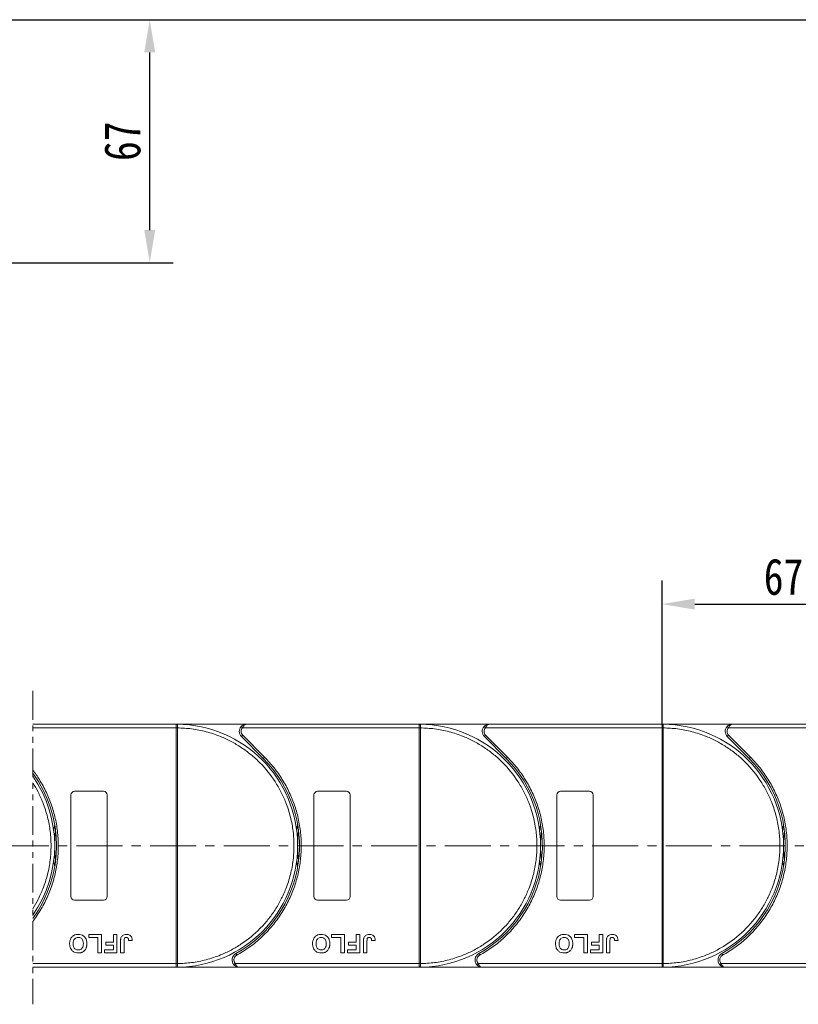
# Model space of a CAD drawing. Header units: millimetres. Extents: x -645 to 830, y -176 to 857.
# Tile 37 of 77: x 342 to 557, y 310 to 582. Entities that reach past the tile are written whole.
import ezdxf

# ---------------------------------------------------------------- set-up
doc = ezdxf.new("R2010")
doc.units = ezdxf.units.MM
doc.linetypes.add('CENTERX2', pattern=[20.32, 12.7, -2.54, 2.54, -2.54])
doc.linetypes.add('PHANTOM2', pattern=[31.75, 15.875, -3.175, 3.175, -3.175, 3.175, -3.175])
doc.styles.get("Standard").update_dxf_attribs({"font": '仿宋_GB2312.ttf', "width": 0.8})
doc.dimstyles.new('副本 ISO-45.1', dxfattribs={"dimtxt": 10, "dimasz": 9, "dimexe": 6.5, "dimexo": 0.625, "dimgap": 2.5, "dimtad": 1, "dimdsep": 46, "dimtxsty": 'Standard', "dimcen": 2.5, "dimadec": 0, "dimazin": 0, "dimtfac": 1, "dimtmove": 0, "dimatfit": 3, "dimfxl": 0, "dimarcsym": 0})

# ---------------------------------------------------------------- blocks, each defined once
blk = doc.blocks.new('*D3155')
at = {"color": 0, "lineweight": -2}
for p, q in [((255.91, 581.91), (759.9, 581.91)), ((753.4, 329.71), (753.4, 572.91)), ((677.67, 320.71), (759.9, 320.71))]:
    blk.add_line(p, q, dxfattribs=at)
at = {"color": 0, "lineweight": 9}
for points in [[(751.9, 572.91), (754.9, 572.91), (753.4, 581.91)], [(751.9, 329.71), (754.9, 329.71), (753.4, 320.71)]]:
    blk.add_solid(points, dxfattribs=at)
at = {"layer": 'Defpoints', "color": 0, "lineweight": 9}
for p in [(255.29, 581.91), (753.4, 581.91), (677.04, 320.71)]:
    blk.add_point(p, dxfattribs=at)
at = {"color": 0, "lineweight": 9, "insert": (745.9, 451.31), "char_height": 10, "attachment_point": 5, "rotation": 90}
blk.add_mtext('2R+67', dxfattribs=at)
blk = doc.blocks.new('*D3158')
at = {"color": 0, "lineweight": -2}
for p, q in [((258.91, 581.91), (384.62, 581.91)), ((378.12, 523.91), (378.12, 572.91)), ((255.91, 514.91), (384.62, 514.91))]:
    blk.add_line(p, q, dxfattribs=at)
at = {"color": 0, "lineweight": 9}
for points in [[(376.62, 572.91), (379.62, 572.91), (378.12, 581.91)], [(376.62, 523.91), (379.62, 523.91), (378.12, 514.91)]]:
    blk.add_solid(points, dxfattribs=at)
at = {"layer": 'Defpoints', "color": 0, "lineweight": 9}
for p in [(258.29, 581.91), (378.12, 581.91), (255.29, 514.91)]:
    blk.add_point(p, dxfattribs=at)
at = {"color": 0, "lineweight": 9, "insert": (370.62, 548.41), "char_height": 10, "attachment_point": 5, "rotation": 90}
blk.add_mtext('67', dxfattribs=at)
blk = doc.blocks.new('*D3126')
at = {"color": 0, "lineweight": -2}
for p, q in [((519.41, 387.48), (519.41, 427.31)), ((586.41, 387.84), (586.41, 427.31)), ((528.41, 420.81), (577.41, 420.81))]:
    blk.add_line(p, q, dxfattribs=at)
at = {"color": 0, "lineweight": 9}
for points in [[(528.41, 422.31), (528.41, 419.31), (519.41, 420.81)], [(577.41, 422.31), (577.41, 419.31), (586.41, 420.81)]]:
    blk.add_solid(points, dxfattribs=at)
at = {"layer": 'Defpoints', "color": 0, "lineweight": 9}
for p in [(586.41, 420.81), (519.41, 386.86), (586.41, 387.21)]:
    blk.add_point(p, dxfattribs=at)
at = {"color": 0, "lineweight": 9, "insert": (552.91, 428.31), "char_height": 10, "attachment_point": 5}
blk.add_mtext('67', dxfattribs=at)

msp = doc.modelspace()

# ---------------------------------------------------------------- linework, layer by layer
at = {"color": 3, "linetype": 'PHANTOM2', "lineweight": 9, "ltscale": 0.5}
msp.add_line((345.891, 396.889), (345.89, 310.5), dxfattribs=at)
at = {"color": 7, "linetype": 'Continuous', "lineweight": 15}
for p, q in [((385.41, 387.71), (345.891, 387.71)), ((345.891, 386.71), (385.41, 386.71)), ((385.41, 387.71), (385.644, 387.709)), ((404.821, 387.71), (385.41, 387.71)), ((385.41, 321.712), (385.41, 386.708)), ((385.41, 386.708), (385.76, 386.708)), ((385.76, 386.711), (385.76, 386.708)), ((385.76, 386.708), (385.76, 321.712)), ((403.331, 387.043), (403.703, 386.71)), ((403.703, 386.71), (452.41, 386.71)), ((452.41, 387.71), (404.821, 387.71)), ((471.821, 387.71), (452.41, 387.71)), ((452.41, 387.71), (452.644, 387.709)), ((452.41, 321.712), (452.41, 386.708)), ((452.41, 386.708), (452.76, 386.708)), ((452.76, 386.711), (452.76, 386.708)), ((452.76, 386.708), (452.76, 321.712)), ((470.331, 387.043), (470.703, 386.71)), ((470.703, 386.71), (519.41, 386.71)), ((519.41, 387.71), (471.821, 387.71)), ((519.41, 387.71), (519.644, 387.709)), ((538.821, 387.71), (519.41, 387.71)), ((519.41, 321.712), (519.41, 386.708)), ((519.41, 386.708), (519.76, 386.708)), ((519.76, 386.711), (519.76, 386.708)), ((519.76, 386.708), (519.76, 321.712)), ((537.331, 387.043), (537.703, 386.71)), ((537.703, 386.71), (586.41, 386.71)), ((586.41, 387.71), (538.821, 387.71)), ((403.761, 384.649), (403.407, 384.296)), ((403.407, 384.296), (409.451, 378.252)), ((403.761, 384.649), (409.805, 378.605)), ((470.761, 384.649), (470.407, 384.296)), ((470.407, 384.296), (476.451, 378.252)), ((470.761, 384.649), (476.805, 378.605)), ((537.761, 384.649), (537.407, 384.296)), ((537.407, 384.296), (543.451, 378.252)), ((537.761, 384.649), (543.805, 378.605)), ((409.805, 378.605), (409.451, 378.252)), ((476.805, 378.605), (476.451, 378.252)), ((543.805, 378.605), (543.451, 378.252)), ((357.41, 369.21), (365.41, 369.21)), ((424.41, 369.21), (432.41, 369.21)), ((491.41, 369.21), (499.41, 369.21)), ((356.41, 340.21), (356.41, 368.21)), ((366.41, 368.21), (366.41, 340.21)), ((423.41, 340.21), (423.41, 368.21)), ((433.41, 368.21), (433.41, 340.21)), ((490.41, 340.21), (490.41, 368.21)), ((500.41, 368.21), (500.41, 340.21)), ((365.41, 339.21), (357.41, 339.21)), ((432.41, 339.21), (424.41, 339.21)), ((499.41, 339.21), (491.41, 339.21)), ((361.294, 328.877), (361.294, 329.71)), ((361.294, 329.71), (364.82, 329.71)), ((363.858, 328.877), (361.294, 328.877)), ((363.858, 324.71), (363.858, 328.877)), ((364.82, 329.71), (364.82, 324.71)), ((368.089, 329.71), (369.051, 329.71)), ((368.089, 327.595), (368.089, 329.71)), ((369.051, 329.71), (369.051, 324.71)), ((428.294, 329.71), (431.82, 329.71)), ((428.294, 328.877), (428.294, 329.71)), ((430.858, 328.877), (428.294, 328.877)), ((430.858, 324.71), (430.858, 328.877)), ((431.82, 329.71), (431.82, 324.71)), ((435.089, 329.71), (436.051, 329.71)), ((435.089, 327.595), (435.089, 329.71)), ((436.051, 329.71), (436.051, 324.71)), ((495.294, 329.71), (498.82, 329.71)), ((495.294, 328.877), (495.294, 329.71)), ((497.858, 328.877), (495.294, 328.877)), ((497.858, 324.71), (497.858, 328.877)), ((498.82, 329.71), (498.82, 324.71)), ((502.089, 329.71), (503.051, 329.71)), ((502.089, 327.595), (502.089, 329.71)), ((503.051, 329.71), (503.051, 324.71)), ((365.974, 326.761), (365.974, 327.595)), ((365.974, 327.595), (368.089, 327.595)), ((368.089, 326.761), (365.974, 326.761)), ((368.089, 325.543), (368.089, 326.761)), ((370.076, 324.71), (370.076, 327.862)), ((371.038, 327.946), (371.038, 324.71)), ((372.32, 328.043), (373.282, 328.108)), ((432.974, 326.761), (432.974, 327.595)), ((432.974, 327.595), (435.089, 327.595)), ((435.089, 326.761), (432.974, 326.761)), ((435.089, 325.543), (435.089, 326.761)), ((437.076, 324.71), (437.076, 327.862)), ((438.038, 327.946), (438.038, 324.71)), ((439.32, 328.043), (440.282, 328.108)), ((499.974, 326.761), (499.974, 327.595)), ((499.974, 327.595), (502.089, 327.595)), ((502.089, 326.761), (499.974, 326.761)), ((502.089, 325.543), (502.089, 326.761)), ((504.076, 324.71), (504.076, 327.862)), ((505.038, 327.946), (505.038, 324.71)), ((506.32, 328.043), (507.282, 328.108)), ((364.82, 324.71), (363.858, 324.71)), ((365.653, 325.543), (368.089, 325.543)), ((365.653, 324.71), (365.653, 325.543)), ((369.051, 324.71), (365.653, 324.71)), ((371.038, 324.71), (370.076, 324.71)), ((401.87, 324.46), (402.112, 324.023)), ((431.82, 324.71), (430.858, 324.71)), ((432.653, 324.71), (432.653, 325.543)), ((432.653, 325.543), (435.089, 325.543)), ((436.051, 324.71), (432.653, 324.71)), ((438.038, 324.71), (437.076, 324.71)), ((468.87, 324.46), (469.112, 324.023)), ((498.82, 324.71), (497.858, 324.71)), ((499.653, 324.71), (499.653, 325.543)), ((499.653, 325.543), (502.089, 325.543)), ((503.051, 324.71), (499.653, 324.71)), ((505.038, 324.71), (504.076, 324.71)), ((535.87, 324.46), (536.112, 324.023)), ((385.41, 321.71), (345.89, 321.71)), ((345.89, 320.71), (385.41, 320.71)), ((385.76, 321.712), (385.41, 321.712)), ((385.644, 320.711), (385.41, 320.71)), ((385.41, 320.71), (402.838, 320.71)), ((385.76, 321.712), (385.76, 321.709)), ((401.72, 321.71), (401.347, 321.377)), ((452.41, 321.71), (401.72, 321.71)), ((402.838, 320.71), (452.41, 320.71)), ((452.76, 321.712), (452.41, 321.712)), ((452.644, 320.711), (452.41, 320.71)), ((452.41, 320.71), (469.838, 320.71)), ((452.76, 321.712), (452.76, 321.709)), ((468.72, 321.71), (468.347, 321.377)), ((519.41, 321.71), (468.72, 321.71)), ((469.838, 320.71), (519.41, 320.71)), ((519.76, 321.712), (519.41, 321.712)), ((519.644, 320.711), (519.41, 320.71)), ((519.41, 320.71), (536.838, 320.71)), ((519.76, 321.712), (519.76, 321.709)), ((535.72, 321.71), (535.347, 321.377)), ((586.41, 321.71), (535.72, 321.71)), ((536.838, 320.71), (586.41, 320.71))]:
    msp.add_line(p, q, dxfattribs=at)
at = {"color": 1, "linetype": 'CENTERX2', "lineweight": 13}
msp.add_line((695.708, 354.21), (-10.104, 354.21), dxfattribs=at)
at = {"color": 7, "linetype": 'Continuous', "lineweight": 15, "flags": 128}
for points in [[(351.658, 358.31), (351.691, 358.577), (351.91, 360.02)], [(418.658, 358.31), (418.691, 358.577), (418.91, 360.02)], [(485.658, 358.31), (485.691, 358.577), (485.91, 360.02)], [(552.658, 358.31), (552.691, 358.577), (552.91, 360.02)], [(351.91, 348.401), (351.691, 349.844), (351.658, 350.11)], [(418.91, 348.401), (418.691, 349.844), (418.658, 350.11)], [(485.91, 348.401), (485.691, 349.844), (485.658, 350.11)], [(552.91, 348.401), (552.691, 349.844), (552.658, 350.11)]]:
    msp.add_lwpolyline(points, dxfattribs=at)
at = {"color": 7, "linetype": 'Continuous', "lineweight": 15}
for centre, radius, start, end in [((385.647, 387.414), 0.295, 90.53836, 143.36012), ((385.672, 356.527), 30.184, 89.8339, 90.49831), ((385.41, 354.21), 33.5, 270.40019, 89.59981), ((404.821, 385.71), 2, 138.18969, 225), ((452.647, 387.414), 0.295, 90.53836, 143.36012), ((452.672, 356.527), 30.184, 89.8339, 90.49831), ((452.41, 354.21), 33.5, 270.40019, 89.59981), ((471.821, 385.71), 2, 138.18969, 225), ((519.647, 387.414), 0.295, 90.53836, 143.36012), ((519.672, 356.527), 30.184, 89.8339, 90.49831), ((519.41, 354.21), 33.5, 270.40019, 89.59981), ((538.821, 385.71), 2, 138.18969, 225), ((385.41, 354.21), 34, 298.95502, 45), ((452.41, 354.21), 34, 298.95502, 45), ((519.41, 354.21), 34, 298.95502, 45), ((318.41, 354.21), 34, 323.92415, 36.07429), ((318.41, 354.21), 33.5, 325.11501, 34.88342), ((357.41, 368.21), 1, 90, 180), ((365.41, 368.21), 1, 0, 90), ((424.41, 368.21), 1, 90, 180), ((432.41, 368.21), 1, 0, 90), ((491.41, 368.21), 1, 90, 180), ((499.41, 368.21), 1, 0, 90), ((385.41, 354.21), 33.5, 172.96973, 187.03027), ((452.41, 354.21), 33.5, 172.96973, 187.03027), ((519.41, 354.21), 33.5, 172.96973, 187.03027), ((586.41, 354.21), 33.5, 172.96973, 187.03027), ((357.41, 340.21), 1, 180, 270), ((365.41, 340.21), 1, 270, 0), ((424.41, 340.21), 1, 180, 270), ((432.41, 340.21), 1, 270, 0), ((491.41, 340.21), 1, 180, 270), ((499.41, 340.21), 1, 270, 360), ((402.838, 322.71), 2, 118.95502, 221.81031), ((469.838, 322.71), 2, 118.95502, 221.81031), ((536.838, 322.71), 2, 118.95502, 221.81031), ((385.672, 351.893), 30.184, 269.50169, 270.1661), ((385.647, 321.006), 0.295, 216.63988, 269.46164), ((452.672, 351.893), 30.184, 269.50169, 270.1661), ((452.647, 321.006), 0.295, 216.63988, 269.46164), ((519.672, 351.893), 30.184, 269.50169, 270.1661), ((519.647, 321.006), 0.295, 216.63988, 269.46164)]:
    msp.add_arc(centre, radius, start, end, dxfattribs=at)
for points in [[(385.41, 387.59), (385.41, 387.625), (385.41, 387.694), (385.41, 387.705), (385.41, 387.71)], [(403.703, 386.71), (403.594, 386.561), (403.374, 386.263), (403.339, 385.894), (403.321, 385.71)], [(403.321, 385.71), (403.342, 385.512), (403.383, 385.114), (403.635, 384.804), (403.761, 384.649)], [(452.41, 387.59), (452.41, 387.625), (452.41, 387.694), (452.41, 387.705), (452.41, 387.71)], [(470.703, 386.71), (470.594, 386.561), (470.374, 386.263), (470.339, 385.894), (470.321, 385.71)], [(470.321, 385.71), (470.342, 385.512), (470.383, 385.114), (470.635, 384.804), (470.761, 384.649)], [(519.41, 387.59), (519.41, 387.625), (519.41, 387.694), (519.41, 387.705), (519.41, 387.71)], [(537.703, 386.71), (537.594, 386.561), (537.374, 386.263), (537.339, 385.894), (537.321, 385.71)], [(537.321, 385.71), (537.342, 385.512), (537.383, 385.114), (537.635, 384.804), (537.761, 384.649)], [(385.41, 320.71), (385.41, 320.715), (385.41, 320.726), (385.41, 320.795), (385.41, 320.83)], [(401.338, 322.71), (401.356, 322.526), (401.391, 322.157), (401.61, 321.859), (401.72, 321.71)], [(452.41, 320.71), (452.41, 320.715), (452.41, 320.726), (452.41, 320.795), (452.41, 320.83)], [(468.338, 322.71), (468.356, 322.526), (468.391, 322.157), (468.61, 321.859), (468.72, 321.71)], [(519.41, 320.71), (519.41, 320.715), (519.41, 320.726), (519.41, 320.795), (519.41, 320.83)], [(535.338, 322.71), (535.356, 322.526), (535.391, 322.157), (535.61, 321.859), (535.72, 321.71)]]:
    msp.add_open_spline(points, degree=3, dxfattribs=at)
for points, knots in [([(385.41, 386.71), (385.41, 386.823), (385.41, 387.048), (385.41, 387.346), (385.41, 387.514), (385.41, 387.58), (385.41, 387.59)], [0, 0, 0, 0, 0.3133566, 0.6267132, 0.9400698, 1, 1, 1, 1]), ([(385.41, 386.708), (385.41, 386.708), (385.41, 386.709), (385.41, 386.71), (385.41, 386.71), (385.41, 386.71)], [0, 0, 0, 0, 0.3846661, 0.6923333, 1, 1, 1, 1]), ([(385.644, 387.709), (385.661, 387.706), (385.698, 387.7), (385.727, 387.646), (385.746, 387.553), (385.758, 387.407), (385.76, 387.211), (385.761, 386.966), (385.76, 386.802), (385.76, 386.711)], [0, 0, 0, 0, 0.1119973, 0.2448439, 0.3691679, 0.5008987, 0.6875333, 0.8281382, 1, 1, 1, 1]), ([(385.76, 386.708), (387.073, 386.648), (389.738, 386.526), (393.728, 385.712), (397.371, 384.506), (400.607, 383.001), (403.432, 381.322), (406.093, 379.353), (409.372, 376.361), (412.16, 372.897), (414.362, 369.096), (415.832, 365.844), (417.006, 362.188), (417.748, 358.19), (417.989, 354.21), (417.748, 350.23), (417.006, 346.232), (415.832, 342.576), (414.362, 339.324), (412.714, 336.481), (410.774, 333.799), (407.818, 330.488), (404.384, 327.663), (400.607, 325.42), (397.371, 323.914), (393.727, 322.708), (389.738, 321.894), (387.073, 321.772), (385.76, 321.712)], [0, 0, 0, 0, 0.038862, 0.078912, 0.1200677, 0.1522272, 0.1843815, 0.2172151, 0.2500433, 0.3156185, 0.347778, 0.3799323, 0.4210926, 0.4611415, 0.5, 0.5388632, 0.578912, 0.6200677, 0.6522272, 0.6843815, 0.7172151, 0.7500433, 0.8156185, 0.847778, 0.8799323, 0.9210926, 0.9611404, 1, 1, 1, 1]), ([(403.331, 387.043), (403.426, 387.137), (403.635, 387.344), (404.134, 387.632), (404.552, 387.679), (404.821, 387.71)], [0, 0, 0, 0, 0.2270634, 0.5015869, 1, 1, 1, 1]), ([(404.821, 387.71), (404.715, 387.697), (404.504, 387.671), (404.194, 387.459), (403.915, 387.133), (403.771, 386.846), (403.703, 386.71)], [0, 0, 0, 0, 0.2515188, 0.5017844, 0.7656323, 1, 1, 1, 1]), ([(452.41, 386.71), (452.41, 386.823), (452.41, 387.048), (452.41, 387.346), (452.41, 387.514), (452.41, 387.58), (452.41, 387.59)], [0, 0, 0, 0, 0.3133566, 0.6267132, 0.9400698, 1, 1, 1, 1]), ([(452.41, 386.708), (452.41, 386.708), (452.41, 386.709), (452.41, 386.71), (452.41, 386.71), (452.41, 386.71)], [0, 0, 0, 0, 0.3846661, 0.6923333, 1, 1, 1, 1]), ([(452.644, 387.709), (452.661, 387.706), (452.698, 387.7), (452.727, 387.646), (452.746, 387.553), (452.758, 387.407), (452.76, 387.211), (452.761, 386.966), (452.76, 386.802), (452.76, 386.711)], [0, 0, 0, 0, 0.1119973, 0.2448439, 0.3691679, 0.5008987, 0.6875333, 0.8281382, 1, 1, 1, 1]), ([(452.76, 386.708), (454.073, 386.648), (456.738, 386.526), (460.728, 385.712), (464.371, 384.506), (467.607, 383.001), (470.432, 381.322), (473.093, 379.353), (476.372, 376.361), (479.16, 372.897), (481.362, 369.096), (482.832, 365.844), (484.006, 362.188), (484.748, 358.19), (484.989, 354.21), (484.748, 350.23), (484.006, 346.232), (482.832, 342.576), (481.362, 339.324), (479.714, 336.481), (477.774, 333.799), (474.818, 330.488), (471.384, 327.663), (467.607, 325.42), (464.371, 323.914), (460.727, 322.708), (456.738, 321.894), (454.073, 321.772), (452.76, 321.712)], [0, 0, 0, 0, 0.038862, 0.078912, 0.1200677, 0.1522272, 0.1843815, 0.2172151, 0.2500433, 0.3156185, 0.347778, 0.3799323, 0.4210926, 0.4611415, 0.5, 0.5388632, 0.578912, 0.6200677, 0.6522272, 0.6843815, 0.7172151, 0.7500433, 0.8156185, 0.847778, 0.8799323, 0.9210926, 0.9611404, 1, 1, 1, 1]), ([(470.331, 387.043), (470.426, 387.137), (470.635, 387.344), (471.134, 387.632), (471.552, 387.679), (471.821, 387.71)], [0, 0, 0, 0, 0.2270634, 0.50158693, 1, 1, 1, 1]), ([(471.821, 387.71), (471.715, 387.697), (471.504, 387.671), (471.194, 387.459), (470.915, 387.133), (470.771, 386.846), (470.703, 386.71)], [0, 0, 0, 0, 0.2515188, 0.5017844, 0.7656323, 1, 1, 1, 1]), ([(519.41, 386.71), (519.41, 386.823), (519.41, 387.048), (519.41, 387.346), (519.41, 387.514), (519.41, 387.58), (519.41, 387.59)], [0, 0, 0, 0, 0.3133566, 0.6267132, 0.9400698, 1, 1, 1, 1]), ([(519.41, 386.708), (519.41, 386.708), (519.41, 386.709), (519.41, 386.71), (519.41, 386.71), (519.41, 386.71)], [0, 0, 0, 0, 0.3846661, 0.6923333, 1, 1, 1, 1]), ([(519.644, 387.709), (519.661, 387.706), (519.698, 387.7), (519.727, 387.646), (519.746, 387.553), (519.758, 387.407), (519.76, 387.211), (519.761, 386.966), (519.76, 386.802), (519.76, 386.711)], [0, 0, 0, 0, 0.1119973, 0.2448439, 0.3691679, 0.5008987, 0.6875333, 0.8281382, 1, 1, 1, 1]), ([(519.76, 386.708), (521.073, 386.648), (523.738, 386.526), (527.728, 385.712), (531.371, 384.506), (534.607, 383.001), (537.432, 381.322), (540.093, 379.353), (543.372, 376.361), (546.16, 372.897), (548.362, 369.096), (549.832, 365.844), (551.006, 362.188), (551.748, 358.19), (551.989, 354.21), (551.748, 350.23), (551.006, 346.232), (549.832, 342.576), (548.362, 339.324), (546.714, 336.481), (544.774, 333.799), (541.818, 330.488), (538.384, 327.663), (534.607, 325.42), (531.371, 323.914), (527.727, 322.708), (523.738, 321.894), (521.073, 321.772), (519.76, 321.712)], [0, 0, 0, 0, 0.038862, 0.078912, 0.1200677, 0.1522272, 0.1843815, 0.2172151, 0.2500433, 0.3156185, 0.347778, 0.3799323, 0.4210926, 0.4611415, 0.5, 0.5388632, 0.578912, 0.6200677, 0.6522272, 0.6843815, 0.7172151, 0.7500433, 0.8156185, 0.847778, 0.8799323, 0.9210926, 0.9611404, 1, 1, 1, 1]), ([(537.331, 387.043), (537.426, 387.137), (537.635, 387.344), (538.134, 387.632), (538.552, 387.679), (538.821, 387.71)], [0, 0, 0, 0, 0.2270634, 0.50158693, 1, 1, 1, 1]), ([(538.821, 387.71), (538.715, 387.697), (538.504, 387.671), (538.194, 387.459), (537.915, 387.133), (537.771, 386.846), (537.703, 386.71)], [0, 0, 0, 0, 0.2515188, 0.5017844, 0.7656323, 1, 1, 1, 1]), ([(409.805, 378.605), (410.703, 377.647), (412.498, 375.731), (414.769, 372.464), (416.695, 368.942), (418.204, 365.176), (419.263, 361.26), (419.849, 357.287), (419.974, 353.314), (419.646, 349.385), (418.876, 345.518), (417.657, 341.735), (415.996, 338.078), (413.896, 334.608), (411.405, 331.405), (408.58, 328.553), (405.495, 326.041), (403.24, 324.695), (402.112, 324.023)], [0, 0, 0, 0, 0.0616516, 0.1233073, 0.1864354, 0.25, 0.3135645, 0.3766927, 0.4383422, 0.5, 0.5616495, 0.6233073, 0.6864354, 0.75, 0.8135645, 0.8766927, 0.9383443, 1, 1, 1, 1]), ([(476.805, 378.605), (477.703, 377.647), (479.498, 375.731), (481.769, 372.464), (483.695, 368.942), (485.204, 365.176), (486.263, 361.26), (486.849, 357.287), (486.974, 353.314), (486.646, 349.385), (485.876, 345.518), (484.657, 341.735), (482.996, 338.078), (480.896, 334.608), (478.405, 331.405), (475.58, 328.553), (472.495, 326.041), (470.24, 324.695), (469.112, 324.023)], [0, 0, 0, 0, 0.0616516, 0.1233073, 0.1864354, 0.25, 0.3135645, 0.3766927, 0.4383422, 0.5, 0.5616495, 0.6233073, 0.6864354, 0.75, 0.8135645, 0.8766927, 0.9383443, 1, 1, 1, 1]), ([(543.805, 378.605), (544.703, 377.647), (546.498, 375.731), (548.769, 372.464), (550.695, 368.942), (552.204, 365.176), (553.263, 361.26), (553.849, 357.287), (553.974, 353.314), (553.646, 349.385), (552.876, 345.518), (551.657, 341.735), (549.996, 338.078), (547.896, 334.608), (545.405, 331.405), (542.58, 328.553), (539.495, 326.041), (537.24, 324.695), (536.112, 324.023)], [0, 0, 0, 0, 0.0616516, 0.1233073, 0.1864354, 0.25, 0.3135645, 0.3766927, 0.4383422, 0.5, 0.5616495, 0.6233073, 0.6864354, 0.75, 0.8135645, 0.8766927, 0.9383443, 1, 1, 1, 1]), ([(345.89, 375.077), (346.535, 374.235), (347.89, 372.243), (349.695, 368.942), (351.204, 365.176), (352.263, 361.26), (352.849, 357.287), (352.974, 353.314), (352.646, 349.385), (351.876, 345.518), (350.657, 341.735), (348.996, 338.078), (347.32, 335.308), (346.213, 333.777), (345.89, 333.351)], [0.07346694, 0.07346694, 0.07346694, 0.07346694, 0.12330728, 0.18643543, 0.24999997, 0.31356452, 0.37669267, 0.43834219, 0.49999997, 0.5616495, 0.62330728, 0.68643543, 0.74999997, 0.77515142, 0.77515142, 0.77515142, 0.77515142]), ([(345.89, 371.562), (346.402, 370.753), (347.416, 368.977), (348.832, 365.844), (350.006, 362.188), (350.748, 358.19), (350.989, 354.21), (350.748, 350.23), (350.006, 346.232), (348.832, 342.576), (347.416, 339.443), (346.401, 337.667), (345.89, 336.858)], [0.31946604, 0.31946604, 0.31946604, 0.31946604, 0.34777802, 0.37993233, 0.42109262, 0.46114154, 0.50000001, 0.53886316, 0.57891202, 0.62006769, 0.65222721, 0.6805396, 0.6805396, 0.6805396, 0.6805396]), ([(356.038, 327.217), (356.041, 327.351), (356.052, 327.753), (356.194, 328.393), (356.585, 329.055), (357.159, 329.521), (357.799, 329.747), (358.22, 329.766), (358.403, 329.774)], [0, 0, 0, 0, 0.1018882, 0.3073435, 0.4929627, 0.6786474, 0.8607914, 1, 1, 1, 1]), ([(357, 327.193), (357.004, 327.326), (357.016, 327.702), (357.155, 328.224), (357.502, 328.644), (357.879, 328.874), (358.199, 328.936), (358.372, 328.94), (358.405, 328.941)], [0, 0, 0, 0, 0.1585903, 0.4472388, 0.6203806, 0.7935748, 0.9612953, 1, 1, 1, 1]), ([(358.403, 329.774), (358.536, 329.77), (358.94, 329.756), (359.6, 329.566), (360.222, 329.077), (360.647, 328.367), (360.772, 327.73), (360.78, 327.328), (360.782, 327.24)], [0, 0, 0, 0, 0.1021706, 0.3092201, 0.51365, 0.6922749, 0.9324126, 1, 1, 1, 1]), ([(358.405, 328.941), (358.539, 328.932), (358.81, 328.913), (359.19, 328.732), (359.514, 328.431), (359.763, 327.938), (359.816, 327.506), (359.82, 327.235), (359.82, 327.207)], [0, 0, 0, 0, 0.1597099, 0.3204292, 0.4910735, 0.6770503, 0.9662903, 1, 1, 1, 1]), ([(370.076, 327.862), (370.077, 327.929), (370.079, 328.062), (370.087, 328.242), (370.101, 328.401), (370.122, 328.539), (370.145, 328.678), (370.172, 328.768), (370.186, 328.813)], [0, 0, 0, 0, 0.2082698, 0.416707, 0.5614806, 0.7065734, 0.8528245, 1, 1, 1, 1]), ([(370.186, 328.813), (370.24, 328.937), (370.348, 329.186), (370.651, 329.489), (371.117, 329.738), (371.503, 329.76), (371.737, 329.774)], [0, 0, 0, 0, 0.2064605, 0.4135145, 0.6452106, 1, 1, 1, 1]), ([(371.038, 327.946), (371.041, 328.08), (371.046, 328.31), (371.095, 328.589), (371.185, 328.769), (371.303, 328.865), (371.47, 328.931), (371.597, 328.937), (371.675, 328.941)], [0, 0, 0, 0, 0.29202728, 0.5048541, 0.61390458, 0.72368495, 0.82981647, 1, 1, 1, 1]), ([(371.675, 328.941), (371.716, 328.939), (371.8, 328.936), (371.911, 328.905), (372.004, 328.859), (372.077, 328.805), (372.14, 328.74), (372.173, 328.69), (372.19, 328.665)], [0, 0, 0, 0, 0.202387, 0.4109073, 0.5578292, 0.7094718, 0.8532239, 1, 1, 1, 1]), ([(371.737, 329.774), (371.871, 329.769), (372.175, 329.756), (372.627, 329.595), (372.986, 329.269), (373.24, 328.762), (373.265, 328.365), (373.282, 328.108)], [0, 0, 0, 0, 0.1552919, 0.3531453, 0.543243, 0.704067, 1, 1, 1, 1]), ([(372.19, 328.665), (372.209, 328.628), (372.247, 328.553), (372.275, 328.44), (372.294, 328.334), (372.307, 328.238), (372.315, 328.141), (372.318, 328.076), (372.32, 328.043)], [0, 0, 0, 0, 0.1938055, 0.3931273, 0.5440688, 0.6954121, 0.8476129, 1, 1, 1, 1]), ([(423.038, 327.217), (423.041, 327.351), (423.052, 327.753), (423.194, 328.393), (423.585, 329.055), (424.159, 329.521), (424.799, 329.747), (425.22, 329.766), (425.403, 329.774)], [0, 0, 0, 0, 0.1018882, 0.3073435, 0.4929627, 0.6786474, 0.8607914, 1, 1, 1, 1]), ([(424, 327.193), (424.004, 327.326), (424.016, 327.702), (424.155, 328.224), (424.502, 328.644), (424.879, 328.874), (425.199, 328.936), (425.372, 328.94), (425.405, 328.941)], [0, 0, 0, 0, 0.1585903, 0.4472388, 0.6203806, 0.7935748, 0.9612953, 1, 1, 1, 1]), ([(425.403, 329.774), (425.536, 329.77), (425.94, 329.756), (426.6, 329.566), (427.222, 329.077), (427.647, 328.367), (427.772, 327.73), (427.78, 327.328), (427.782, 327.24)], [0, 0, 0, 0, 0.1021706, 0.3092201, 0.51365, 0.6922749, 0.9324126, 1, 1, 1, 1]), ([(425.405, 328.941), (425.539, 328.932), (425.81, 328.913), (426.19, 328.732), (426.514, 328.431), (426.763, 327.938), (426.816, 327.506), (426.82, 327.235), (426.82, 327.207)], [0, 0, 0, 0, 0.1597099, 0.3204292, 0.4910735, 0.6770503, 0.9662903, 1, 1, 1, 1]), ([(437.076, 327.862), (437.077, 327.929), (437.079, 328.062), (437.087, 328.242), (437.101, 328.401), (437.122, 328.539), (437.145, 328.678), (437.172, 328.768), (437.186, 328.813)], [0, 0, 0, 0, 0.2082698, 0.416707, 0.5614806, 0.7065734, 0.8528245, 1, 1, 1, 1]), ([(437.186, 328.813), (437.24, 328.937), (437.348, 329.186), (437.651, 329.489), (438.117, 329.738), (438.503, 329.76), (438.737, 329.774)], [0, 0, 0, 0, 0.2064605, 0.4135145, 0.6452106, 1, 1, 1, 1]), ([(438.038, 327.946), (438.041, 328.08), (438.046, 328.31), (438.095, 328.589), (438.185, 328.769), (438.303, 328.865), (438.47, 328.931), (438.597, 328.937), (438.675, 328.941)], [0, 0, 0, 0, 0.29202728, 0.5048541, 0.61390458, 0.72368495, 0.82981647, 1, 1, 1, 1]), ([(438.675, 328.941), (438.716, 328.939), (438.8, 328.936), (438.911, 328.905), (439.004, 328.859), (439.077, 328.805), (439.14, 328.74), (439.173, 328.69), (439.19, 328.665)], [0, 0, 0, 0, 0.202387, 0.4109073, 0.5578292, 0.7094718, 0.8532239, 1, 1, 1, 1]), ([(438.737, 329.774), (438.871, 329.769), (439.175, 329.756), (439.627, 329.595), (439.986, 329.269), (440.24, 328.762), (440.265, 328.365), (440.282, 328.108)], [0, 0, 0, 0, 0.1552919, 0.3531453, 0.543243, 0.704067, 1, 1, 1, 1]), ([(439.19, 328.665), (439.209, 328.628), (439.247, 328.553), (439.275, 328.44), (439.294, 328.334), (439.307, 328.238), (439.315, 328.141), (439.318, 328.076), (439.32, 328.043)], [0, 0, 0, 0, 0.1938055, 0.3931273, 0.5440688, 0.6954121, 0.8476129, 1, 1, 1, 1]), ([(490.038, 327.217), (490.041, 327.351), (490.052, 327.753), (490.194, 328.393), (490.585, 329.055), (491.159, 329.521), (491.799, 329.747), (492.22, 329.766), (492.403, 329.774)], [0, 0, 0, 0, 0.1018882, 0.3073435, 0.4929627, 0.6786474, 0.8607914, 1, 1, 1, 1]), ([(491, 327.193), (491.004, 327.326), (491.016, 327.702), (491.155, 328.224), (491.502, 328.644), (491.879, 328.874), (492.199, 328.936), (492.372, 328.94), (492.405, 328.941)], [0, 0, 0, 0, 0.1585903, 0.4472388, 0.6203806, 0.7935748, 0.9612953, 1, 1, 1, 1]), ([(492.403, 329.774), (492.536, 329.77), (492.94, 329.756), (493.6, 329.566), (494.222, 329.077), (494.647, 328.367), (494.772, 327.73), (494.78, 327.328), (494.782, 327.24)], [0, 0, 0, 0, 0.1021706, 0.3092201, 0.51365, 0.6922749, 0.9324126, 1, 1, 1, 1]), ([(492.405, 328.941), (492.539, 328.932), (492.81, 328.913), (493.19, 328.732), (493.514, 328.431), (493.763, 327.938), (493.816, 327.506), (493.82, 327.235), (493.82, 327.207)], [0, 0, 0, 0, 0.1597099, 0.3204292, 0.4910735, 0.6770503, 0.9662903, 1, 1, 1, 1]), ([(504.076, 327.862), (504.077, 327.929), (504.079, 328.062), (504.087, 328.242), (504.101, 328.401), (504.122, 328.539), (504.145, 328.678), (504.172, 328.768), (504.186, 328.813)], [0, 0, 0, 0, 0.2082698, 0.416707, 0.5614806, 0.7065734, 0.8528245, 1, 1, 1, 1]), ([(504.186, 328.813), (504.24, 328.937), (504.348, 329.186), (504.651, 329.489), (505.117, 329.738), (505.503, 329.76), (505.737, 329.774)], [0, 0, 0, 0, 0.2064605, 0.4135145, 0.6452106, 1, 1, 1, 1]), ([(505.038, 327.946), (505.041, 328.08), (505.046, 328.31), (505.095, 328.589), (505.185, 328.769), (505.303, 328.865), (505.47, 328.931), (505.597, 328.937), (505.675, 328.941)], [0, 0, 0, 0, 0.29202728, 0.5048541, 0.61390458, 0.72368495, 0.82981647, 1, 1, 1, 1]), ([(505.675, 328.941), (505.716, 328.939), (505.8, 328.936), (505.911, 328.905), (506.004, 328.859), (506.077, 328.805), (506.14, 328.74), (506.173, 328.69), (506.19, 328.665)], [0, 0, 0, 0, 0.202387, 0.4109073, 0.5578292, 0.7094718, 0.8532239, 1, 1, 1, 1]), ([(505.737, 329.774), (505.871, 329.769), (506.175, 329.756), (506.627, 329.595), (506.986, 329.269), (507.24, 328.762), (507.265, 328.365), (507.282, 328.108)], [0, 0, 0, 0, 0.1552919, 0.3531453, 0.543243, 0.704067, 1, 1, 1, 1]), ([(506.19, 328.665), (506.209, 328.628), (506.247, 328.553), (506.275, 328.44), (506.294, 328.334), (506.307, 328.238), (506.315, 328.141), (506.318, 328.076), (506.32, 328.043)], [0, 0, 0, 0, 0.1938055, 0.3931273, 0.5440688, 0.6954121, 0.8476129, 1, 1, 1, 1]), ([(358.417, 324.646), (358.283, 324.651), (357.879, 324.664), (357.225, 324.859), (356.607, 325.346), (356.179, 326.053), (356.048, 326.704), (356.04, 327.118), (356.038, 327.217)], [0, 0, 0, 0, 0.1013981, 0.3069957, 0.5061443, 0.6852619, 0.9245571, 1, 1, 1, 1]), ([(358.405, 325.479), (358.27, 325.488), (358, 325.505), (357.616, 325.674), (357.305, 325.961), (357.067, 326.423), (357.005, 326.852), (357, 327.138), (357, 327.193)], [0, 0, 0, 0, 0.1602922, 0.3219224, 0.4907614, 0.6575692, 0.9338827, 1, 1, 1, 1]), ([(359.82, 327.207), (359.816, 327.074), (359.806, 326.737), (359.688, 326.258), (359.403, 325.844), (359.045, 325.589), (358.692, 325.49), (358.478, 325.482), (358.405, 325.479)], [0, 0, 0, 0, 0.15861661, 0.40086372, 0.57305935, 0.74548557, 0.91298519, 1, 1, 1, 1]), ([(360.558, 325.969), (360.498, 325.849), (360.378, 325.609), (360.061, 325.219), (359.741, 324.965), (359.499, 324.855), (359.47, 324.842)], [0, 0, 0, 0, 0.2508959, 0.5021661, 0.9405117, 1, 1, 1, 1]), ([(360.782, 327.24), (360.781, 327.174), (360.78, 327.04), (360.765, 326.833), (360.741, 326.62), (360.699, 326.4), (360.643, 326.181), (360.586, 326.04), (360.558, 325.969)], [0, 0, 0, 0, 0.1539502, 0.3081809, 0.478699, 0.6499612, 0.8242026, 1, 1, 1, 1]), ([(425.417, 324.646), (425.283, 324.651), (424.879, 324.664), (424.225, 324.859), (423.607, 325.346), (423.179, 326.053), (423.048, 326.704), (423.04, 327.118), (423.038, 327.217)], [0, 0, 0, 0, 0.1013981, 0.3069957, 0.5061443, 0.6852619, 0.9245571, 1, 1, 1, 1]), ([(425.405, 325.479), (425.27, 325.488), (425, 325.505), (424.616, 325.674), (424.305, 325.961), (424.067, 326.423), (424.005, 326.852), (424, 327.138), (424, 327.193)], [0, 0, 0, 0, 0.1602922, 0.3219224, 0.4907614, 0.6575692, 0.9338827, 1, 1, 1, 1]), ([(426.82, 327.207), (426.816, 327.074), (426.806, 326.737), (426.688, 326.258), (426.403, 325.844), (426.045, 325.589), (425.692, 325.49), (425.478, 325.482), (425.405, 325.479)], [0, 0, 0, 0, 0.15861661, 0.40086372, 0.57305935, 0.74548557, 0.91298519, 1, 1, 1, 1]), ([(427.558, 325.969), (427.498, 325.849), (427.378, 325.609), (427.061, 325.219), (426.741, 324.965), (426.499, 324.855), (426.47, 324.842)], [0, 0, 0, 0, 0.2508959, 0.5021661, 0.9405117, 1, 1, 1, 1]), ([(427.782, 327.24), (427.781, 327.174), (427.78, 327.04), (427.765, 326.833), (427.741, 326.62), (427.699, 326.4), (427.643, 326.181), (427.586, 326.04), (427.558, 325.969)], [0, 0, 0, 0, 0.1539502, 0.3081809, 0.478699, 0.6499612, 0.8242026, 1, 1, 1, 1]), ([(492.417, 324.646), (492.283, 324.651), (491.879, 324.664), (491.225, 324.859), (490.607, 325.346), (490.179, 326.053), (490.048, 326.704), (490.04, 327.118), (490.038, 327.217)], [0, 0, 0, 0, 0.1013981, 0.3069957, 0.5061443, 0.6852619, 0.9245571, 1, 1, 1, 1]), ([(492.405, 325.479), (492.27, 325.488), (492, 325.505), (491.616, 325.674), (491.305, 325.961), (491.067, 326.423), (491.005, 326.852), (491, 327.138), (491, 327.193)], [0, 0, 0, 0, 0.1602922, 0.3219224, 0.4907614, 0.6575692, 0.9338827, 1, 1, 1, 1]), ([(493.82, 327.207), (493.816, 327.074), (493.806, 326.737), (493.688, 326.258), (493.403, 325.844), (493.045, 325.589), (492.692, 325.49), (492.478, 325.482), (492.405, 325.479)], [0, 0, 0, 0, 0.15861661, 0.40086372, 0.57305935, 0.74548557, 0.91298519, 1, 1, 1, 1]), ([(494.558, 325.969), (494.498, 325.849), (494.378, 325.609), (494.061, 325.219), (493.741, 324.965), (493.499, 324.855), (493.47, 324.842)], [0, 0, 0, 0, 0.2508959, 0.5021661, 0.9405117, 1, 1, 1, 1]), ([(494.782, 327.24), (494.781, 327.174), (494.78, 327.04), (494.765, 326.833), (494.741, 326.62), (494.699, 326.4), (494.643, 326.181), (494.586, 326.04), (494.558, 325.969)], [0, 0, 0, 0, 0.1539502, 0.3081809, 0.478699, 0.6499612, 0.8242026, 1, 1, 1, 1]), ([(359.47, 324.842), (359.409, 324.817), (359.284, 324.768), (359.1, 324.72), (358.924, 324.684), (358.757, 324.662), (358.587, 324.648), (358.474, 324.647), (358.417, 324.646)], [0, 0, 0, 0, 0.1854289, 0.3721896, 0.5277082, 0.6838775, 0.8416784, 1, 1, 1, 1]), ([(402.112, 324.023), (402.002, 323.951), (401.779, 323.804), (401.532, 323.48), (401.368, 323.107), (401.348, 322.841), (401.338, 322.71)], [0, 0, 0, 0, 0.2455128, 0.5, 0.7544872, 1, 1, 1, 1]), ([(426.47, 324.842), (426.409, 324.817), (426.284, 324.768), (426.1, 324.72), (425.924, 324.684), (425.757, 324.662), (425.587, 324.648), (425.474, 324.647), (425.417, 324.646)], [0, 0, 0, 0, 0.1854289, 0.3721896, 0.5277082, 0.6838775, 0.8416784, 1, 1, 1, 1]), ([(469.112, 324.023), (469.002, 323.951), (468.779, 323.804), (468.532, 323.48), (468.368, 323.107), (468.348, 322.841), (468.338, 322.71)], [0, 0, 0, 0, 0.2455128, 0.5, 0.7544872, 1, 1, 1, 1]), ([(493.47, 324.842), (493.409, 324.817), (493.284, 324.768), (493.1, 324.72), (492.924, 324.684), (492.757, 324.662), (492.587, 324.648), (492.474, 324.647), (492.417, 324.646)], [0, 0, 0, 0, 0.1854289, 0.3721896, 0.5277082, 0.6838775, 0.8416784, 1, 1, 1, 1]), ([(536.112, 324.023), (536.002, 323.951), (535.779, 323.804), (535.532, 323.48), (535.368, 323.107), (535.348, 322.841), (535.338, 322.71)], [0, 0, 0, 0, 0.24551284, 0.5, 0.75448716, 1, 1, 1, 1]), ([(385.41, 321.71), (385.41, 321.71), (385.41, 321.711), (385.41, 321.711), (385.41, 321.712), (385.41, 321.712)], [0, 0, 0, 0, 0.38469928, 0.69234964, 1, 1, 1, 1]), ([(385.41, 320.83), (385.41, 320.893), (385.41, 321.019), (385.41, 321.313), (385.41, 321.555), (385.41, 321.689), (385.41, 321.71)], [0, 0, 0, 0, 0.3133347, 0.6266911, 0.9400476, 1, 1, 1, 1]), ([(385.76, 321.709), (385.76, 321.619), (385.761, 321.454), (385.76, 321.209), (385.758, 321.013), (385.746, 320.866), (385.727, 320.773), (385.697, 320.72), (385.661, 320.714), (385.644, 320.711)], [0, 0, 0, 0, 0.17201603, 0.31275557, 0.49959852, 0.63039105, 0.75802557, 0.88922843, 1, 1, 1, 1]), ([(402.838, 320.71), (402.569, 320.741), (402.15, 320.789), (401.652, 321.076), (401.442, 321.283), (401.347, 321.377)], [0, 0, 0, 0, 0.4984129, 0.772928, 1, 1, 1, 1]), ([(401.72, 321.71), (401.788, 321.575), (401.932, 321.287), (402.211, 320.961), (402.521, 320.749), (402.732, 320.723), (402.838, 320.71)], [0, 0, 0, 0, 0.2343503, 0.4981953, 0.748869, 1, 1, 1, 1]), ([(452.41, 321.71), (452.41, 321.71), (452.41, 321.711), (452.41, 321.711), (452.41, 321.712), (452.41, 321.712)], [0, 0, 0, 0, 0.38469928, 0.69234964, 1, 1, 1, 1]), ([(452.41, 320.83), (452.41, 320.893), (452.41, 321.019), (452.41, 321.313), (452.41, 321.555), (452.41, 321.689), (452.41, 321.71)], [0, 0, 0, 0, 0.3133347, 0.6266911, 0.9400476, 1, 1, 1, 1]), ([(452.76, 321.709), (452.76, 321.619), (452.761, 321.454), (452.76, 321.209), (452.758, 321.013), (452.746, 320.866), (452.727, 320.773), (452.697, 320.72), (452.661, 320.714), (452.644, 320.711)], [0, 0, 0, 0, 0.17201603, 0.31275557, 0.49959852, 0.63039105, 0.75802557, 0.88922843, 1, 1, 1, 1]), ([(469.838, 320.71), (469.569, 320.741), (469.15, 320.789), (468.652, 321.076), (468.442, 321.283), (468.347, 321.377)], [0, 0, 0, 0, 0.4984129, 0.772928, 1, 1, 1, 1]), ([(468.72, 321.71), (468.788, 321.575), (468.932, 321.287), (469.211, 320.961), (469.521, 320.749), (469.732, 320.723), (469.838, 320.71)], [0, 0, 0, 0, 0.2343503, 0.4981953, 0.748869, 1, 1, 1, 1]), ([(519.41, 321.71), (519.41, 321.71), (519.41, 321.711), (519.41, 321.711), (519.41, 321.712), (519.41, 321.712)], [0, 0, 0, 0, 0.38469928, 0.69234964, 1, 1, 1, 1]), ([(519.41, 320.83), (519.41, 320.893), (519.41, 321.019), (519.41, 321.313), (519.41, 321.555), (519.41, 321.689), (519.41, 321.71)], [0, 0, 0, 0, 0.3133347, 0.6266911, 0.9400476, 1, 1, 1, 1]), ([(519.76, 321.709), (519.76, 321.619), (519.761, 321.454), (519.76, 321.209), (519.758, 321.013), (519.746, 320.866), (519.727, 320.773), (519.697, 320.72), (519.661, 320.714), (519.644, 320.711)], [0, 0, 0, 0, 0.172016, 0.3127556, 0.4995985, 0.630391, 0.7580256, 0.8892284, 1, 1, 1, 1]), ([(536.838, 320.71), (536.569, 320.741), (536.15, 320.789), (535.652, 321.076), (535.442, 321.283), (535.347, 321.377)], [0, 0, 0, 0, 0.4984129, 0.772928, 1, 1, 1, 1]), ([(535.72, 321.71), (535.788, 321.575), (535.932, 321.287), (536.211, 320.961), (536.521, 320.749), (536.732, 320.723), (536.838, 320.71)], [0, 0, 0, 0, 0.2343503, 0.4981953, 0.748869, 1, 1, 1, 1])]:
    msp.add_open_spline(points, degree=3, knots=knots, dxfattribs=at)

# ---------------------------------------------------------------- dimensions: what is measured, and where the dimension line sits
at = {"color": 5, "lineweight": 9}
dim = msp.add_linear_dim(base=(753.399, 581.91), p1=(677.045, 320.71), p2=(255.286, 581.91), angle=90, text='2R+67', dimstyle='副本 ISO-45.1', dxfattribs=at)
dim.commit()
dim.dimension.update_dxf_attribs({"geometry": '*D3155', "text_midpoint": (745.899, 451.31)})
dim = msp.add_linear_dim(base=(378.119, 581.91), p1=(255.286, 514.91), p2=(258.286, 581.91), angle=90, dimstyle='副本 ISO-45.1', dxfattribs=at)
dim.commit()
dim.dimension.update_dxf_attribs({"geometry": '*D3158', "text_midpoint": (370.619, 548.41)})
dim = msp.add_linear_dim(base=(586.41, 420.81), p1=(519.41, 386.855), p2=(586.41, 387.21), dimstyle='副本 ISO-45.1', dxfattribs=at)
dim.commit()
dim.dimension.update_dxf_attribs({"geometry": '*D3126', "text_midpoint": (552.91, 428.31)})

doc.saveas('drawing.dxf')
